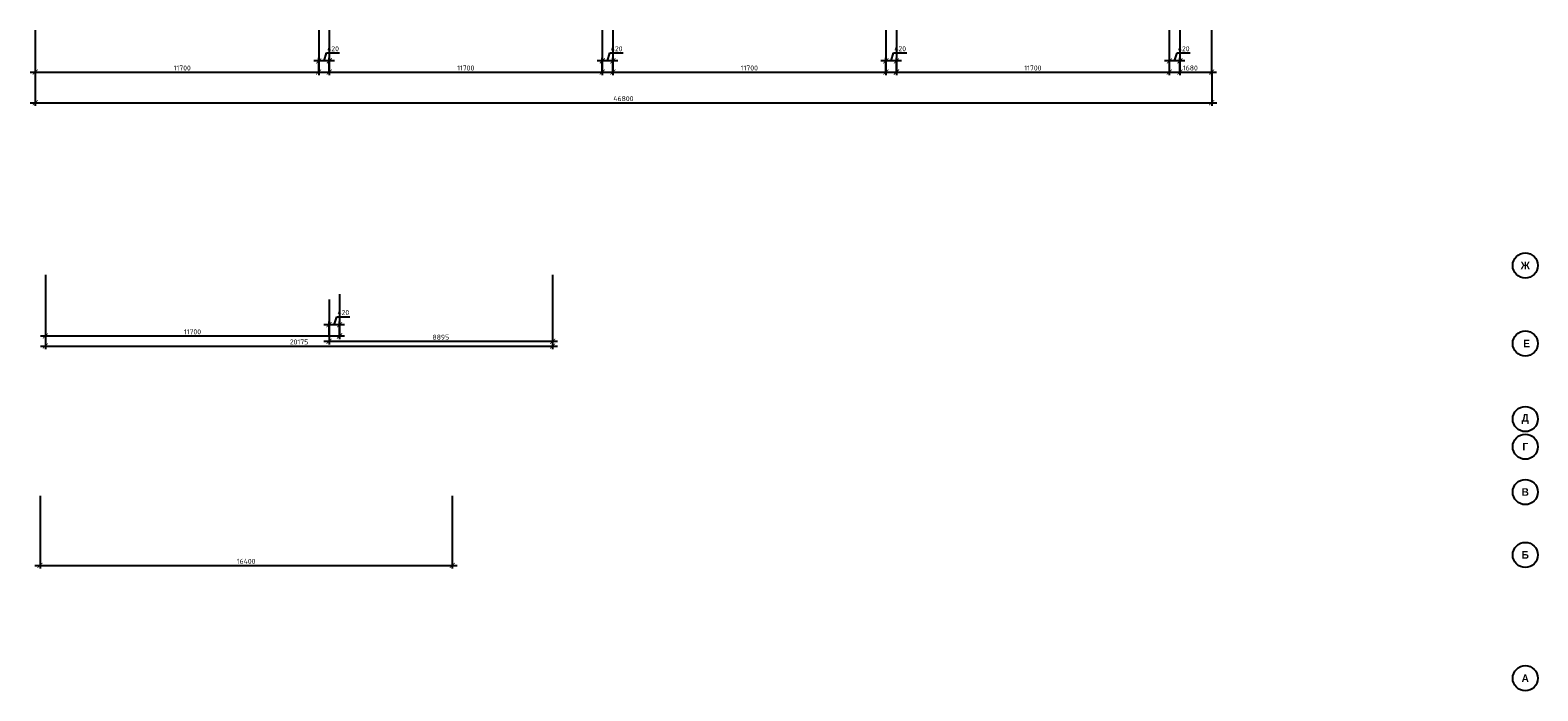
# Model space of a CAD drawing. Header units: millimetres. Extents: x -5898314 to 1055204, y -720802 to 1562611.
# Tile 110 of 256: x -167429 to -107456, y -609888 to -583637. Entities that reach past the tile are written whole.
import ezdxf

# ---------------------------------------------------------------- set-up
doc = ezdxf.new("R2010")
doc.units = ezdxf.units.MM
doc.linetypes.add('______5', pattern=[1100, 800, -100, 100, -100])
for name, color, linetype, lineweight in [('907Сл Осевые', 1, 'Continuous', 0), ('Оси', 40, '______5', 18), ('РАЗМЕРЫ', 1, 'Continuous', 9)]:
    doc.layers.add(name, color=color, linetype=linetype, lineweight=lineweight)
doc.styles.add('Century Gothic', font='GOTHIC.TTF')
doc.styles.add('GOST-2.304_Type-B', font='GOST_Common.ttf')
doc.dimstyles.new('СПДС', dxfattribs={"dimscale": 100, "dimtxt": 2.5, "dimasz": 2, "dimexe": 1.25, "dimexo": 0, "dimtad": 1, "dimdec": 0, "dimrnd": 5, "dimtxsty": 'GOST-2.304_Type-B', "dimblk": 'ARCHTICK', "dimcen": 2.5, "dimdle": 2, "dimclrd": 1, "dimclre": 1, "dimclrt": 1, "dimadec": 0, "dimazin": 2, "dimtfac": 0.75, "dimtdec": 0, "dimtmove": 1, "dimatfit": 3, "dimfxl": 1, "dimtfillclr": 256, "dimtolj": 1, "dimarcsym": 1})

# ---------------------------------------------------------------- blocks, each defined once
blk = doc.blocks.new('NSY101')
at = {"color": 0, "linetype": 'ByBlock', "lineweight": -2}
blk.add_circle((0, 0), 50, dxfattribs=at)
blk = doc.blocks.new('СЛОЖНЫЙ_ОБЪЕКТ_23')
at = {"layer": 'Оси', "color": 16, "linetype": 'Continuous', "lineweight": 25, "transparency": 33554687, "xscale": 9.999999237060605, "yscale": 9.999999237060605, "zscale": 9.999999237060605}
blk.add_blockref('NSY101', (-12319, -19997), dxfattribs=at)
at = {"layer": 'Оси', "color": 16, "linetype": 'Continuous', "lineweight": 25, "transparency": 33554687, "insert": (-12319, -19997), "char_height": 300, "width": 460, "attachment_point": 5, "style": 'Century Gothic'}
blk.add_mtext('\\A1;{\\fCentury Gothic|i0|b1;\\H300.000000;\\W1.000000;\\C16;А}\\P', dxfattribs=at)
blk = doc.blocks.new('СЛОЖНЫЙ_ОБЪЕКТ_24')
at = {"layer": 'Оси', "color": 16, "linetype": 'Continuous', "lineweight": 25, "transparency": 33554687, "xscale": 9.999999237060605, "yscale": 9.999999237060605, "zscale": 9.999999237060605}
blk.add_blockref('NSY101', (-12319, -15097), dxfattribs=at)
at = {"layer": 'Оси', "color": 16, "linetype": 'Continuous', "lineweight": 25, "transparency": 33554687, "insert": (-12319, -15097), "char_height": 300, "width": 390, "attachment_point": 5, "style": 'Century Gothic'}
blk.add_mtext('\\A1;{\\fCentury Gothic|i0|b1;\\H300.000000;\\W1.000000;\\C16;Б}\\P', dxfattribs=at)
blk = doc.blocks.new('СЛОЖНЫЙ_ОБЪЕКТ_25')
at = {"layer": 'Оси', "color": 16, "linetype": 'Continuous', "lineweight": 25, "transparency": 33554687, "xscale": 9.999999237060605, "yscale": 9.999999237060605, "zscale": 9.999999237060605}
blk.add_blockref('NSY101', (-12319, -12597), dxfattribs=at)
at = {"layer": 'Оси', "color": 16, "linetype": 'Continuous', "lineweight": 25, "transparency": 33554687, "insert": (-12319, -12597), "char_height": 300, "width": 390, "attachment_point": 5, "style": 'Century Gothic'}
blk.add_mtext('\\A1;{\\fCentury Gothic|i0|b1;\\H300.000000;\\W1.000000;\\C16;В}\\P', dxfattribs=at)
blk = doc.blocks.new('СЛОЖНЫЙ_ОБЪЕКТ_26')
at = {"layer": 'Оси', "color": 16, "linetype": 'Continuous', "lineweight": 25, "transparency": 33554687, "xscale": 9.999999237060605, "yscale": 9.999999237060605, "zscale": 9.999999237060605}
blk.add_blockref('NSY101', (-12319, -10797), dxfattribs=at)
at = {"layer": 'Оси', "color": 16, "linetype": 'Continuous', "lineweight": 25, "transparency": 33554687, "insert": (-12319, -10797), "char_height": 300, "width": 345, "attachment_point": 5, "style": 'Century Gothic'}
blk.add_mtext('\\A1;{\\fCentury Gothic|i0|b1;\\H300.000000;\\W1.000000;\\C16;Г}\\P', dxfattribs=at)
blk = doc.blocks.new('СЛОЖНЫЙ_ОБЪЕКТ_27')
at = {"layer": 'Оси', "color": 16, "linetype": 'Continuous', "lineweight": 25, "transparency": 33554687, "xscale": 9.999999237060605, "yscale": 9.999999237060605, "zscale": 9.999999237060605}
blk.add_blockref('NSY101', (-12319, -9697), dxfattribs=at)
at = {"layer": 'Оси', "color": 16, "linetype": 'Continuous', "lineweight": 25, "transparency": 33554687, "insert": (-12319, -9697), "char_height": 300, "width": 470, "attachment_point": 5, "style": 'Century Gothic'}
blk.add_mtext('\\A1;{\\fCentury Gothic|i0|b1;\\H300.000000;\\W1.000000;\\C16;Д}\\P', dxfattribs=at)
blk = doc.blocks.new('СЛОЖНЫЙ_ОБЪЕКТ_28')
at = {"layer": 'Оси', "color": 16, "linetype": 'Continuous', "lineweight": 25, "transparency": 33554687, "xscale": 9.999999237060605, "yscale": 9.999999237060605, "zscale": 9.999999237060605}
blk.add_blockref('NSY101', (-12319, -3597), dxfattribs=at)
at = {"layer": 'Оси', "color": 16, "linetype": 'Continuous', "lineweight": 25, "transparency": 33554687, "insert": (-12319, -3597), "char_height": 300, "width": 540, "attachment_point": 5, "style": 'Century Gothic'}
blk.add_mtext('\\A1;{\\fCentury Gothic|i0|b1;\\H300.000000;\\W1.000000;\\C16;Ж}\\P', dxfattribs=at)
blk = doc.blocks.new('СЛОЖНЫЙ_ОБЪЕКТ_62')
at = {"layer": 'Оси', "color": 16, "linetype": 'Continuous', "lineweight": 25, "transparency": 33554687, "xscale": 9.999999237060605, "yscale": 9.999999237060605, "zscale": 9.999999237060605}
blk.add_blockref('NSY101', (-12319, -6697), dxfattribs=at)
at = {"layer": 'Оси', "color": 16, "linetype": 'Continuous', "lineweight": 25, "transparency": 33554687, "insert": (-12319, -6697), "char_height": 300, "width": 480, "attachment_point": 5, "style": 'Century Gothic'}
blk.add_mtext('\\A1;{\\fCentury Gothic|i0|b1;\\H300.000000;\\W1.000000;\\C16; Е}\\P', dxfattribs=at)
blk = doc.blocks.new('оси блок 2')
at = {"layer": 'Оси', "color": 16, "linetype": 'Continuous', "lineweight": 25, "transparency": 33554687}
for name in ['СЛОЖНЫЙ_ОБЪЕКТ_28', 'СЛОЖНЫЙ_ОБЪЕКТ_62', 'СЛОЖНЫЙ_ОБЪЕКТ_27', 'СЛОЖНЫЙ_ОБЪЕКТ_26', 'СЛОЖНЫЙ_ОБЪЕКТ_25', 'СЛОЖНЫЙ_ОБЪЕКТ_24', 'СЛОЖНЫЙ_ОБЪЕКТ_23']:
    blk.add_blockref(name, (-78007.2, -322694.4), dxfattribs=at)
blk = doc.blocks.new('_ArchTick')
at = {"color": 0, "linetype": 'ByBlock', "const_width": 0.15}
blk.add_lwpolyline([(-0.5, -0.5), (0.5, 0.5)], dxfattribs=at)
blk = doc.blocks.new('*D646')
at = {"layer": '907Сл Осевые', "color": 1, "lineweight": -2, "transparency": 16777216}
for p, q in [((-167229, -583637), (-167229, -585427)), ((-155529, -583637), (-155529, -585427)), ((-167429, -585302), (-155329, -585302))]:
    blk.add_line(p, q, dxfattribs=at)
at = {"layer": 'DEFPOINTS', "color": 0, "lineweight": 0, "transparency": 16777216}
for p in [(-167229, -583637), (-155529, -583637), (-155529, -585302)]:
    blk.add_point(p, dxfattribs=at)
at = {"layer": '907Сл Осевые', "color": 1, "lineweight": -2, "transparency": 16777216, "xscale": 200, "yscale": 200, "zscale": 200, "rotation": 180}
blk.add_blockref('_ArchTick', (-167229, -585302), dxfattribs=at)
at = {"layer": '907Сл Осевые', "color": 1, "lineweight": -2, "transparency": 16777216, "xscale": 200, "yscale": 200, "zscale": 200}
blk.add_blockref('_ArchTick', (-155529, -585302), dxfattribs=at)
at = {"layer": '907Сл Осевые', "color": 1, "lineweight": 0, "transparency": 16777216, "insert": (-161379, -585140), "char_height": 200, "attachment_point": 5, "style": 'GOST-2.304_Type-B'}
blk.add_mtext('\\A1;11700', dxfattribs=at)
blk = doc.blocks.new('*D647')
at = {"layer": '907Сл Осевые', "color": 1, "lineweight": -2, "transparency": 16777216}
for p, q in [((-155949, -585302), (-155949, -584731)), ((-155739, -584856), (-155643, -584537)), ((-155643, -584537), (-155118, -584537)), ((-155529, -585302), (-155529, -584731)), ((-155329, -584856), (-156149, -584856))]:
    blk.add_line(p, q, dxfattribs=at)
at = {"layer": 'DEFPOINTS', "color": 0, "lineweight": 0, "transparency": 16777216}
for p in [(-155949, -584856), (-155949, -585302), (-155529, -585302)]:
    blk.add_point(p, dxfattribs=at)
at = {"layer": '907Сл Осевые', "color": 1, "lineweight": -2, "transparency": 16777216, "xscale": 200, "yscale": 200, "zscale": 200, "rotation": 180}
blk.add_blockref('_ArchTick', (-155949, -584856), dxfattribs=at)
at = {"layer": '907Сл Осевые', "color": 1, "lineweight": -2, "transparency": 16777216, "xscale": 200, "yscale": 200, "zscale": 200}
blk.add_blockref('_ArchTick', (-155529, -584856), dxfattribs=at)
at = {"layer": '907Сл Осевые', "color": 1, "lineweight": 0, "transparency": 16777216, "insert": (-155381, -584375), "char_height": 200, "attachment_point": 5, "style": 'GOST-2.304_Type-B'}
blk.add_mtext('\\A1;420', dxfattribs=at)
blk = doc.blocks.new('*D648')
at = {"layer": '907Сл Осевые', "color": 1, "lineweight": -2, "transparency": 16777216}
for p, q in [((-167229, -585302), (-167229, -586645)), ((-120429, -585302), (-120429, -586645)), ((-167429, -586520), (-120229, -586520))]:
    blk.add_line(p, q, dxfattribs=at)
at = {"layer": 'DEFPOINTS', "color": 0, "lineweight": 0, "transparency": 16777216}
for p in [(-167229, -585302), (-120429, -585302), (-120429, -586520)]:
    blk.add_point(p, dxfattribs=at)
at = {"layer": '907Сл Осевые', "color": 1, "lineweight": -2, "transparency": 16777216, "xscale": 200, "yscale": 200, "zscale": 200, "rotation": 180}
blk.add_blockref('_ArchTick', (-167229, -586520), dxfattribs=at)
at = {"layer": '907Сл Осевые', "color": 1, "lineweight": -2, "transparency": 16777216, "xscale": 200, "yscale": 200, "zscale": 200}
blk.add_blockref('_ArchTick', (-120429, -586520), dxfattribs=at)
at = {"layer": '907Сл Осевые', "color": 1, "lineweight": 0, "transparency": 16777216, "insert": (-143829, -586357), "char_height": 200, "attachment_point": 5, "style": 'GOST-2.304_Type-B'}
blk.add_mtext('\\A1;46800', dxfattribs=at)
blk = doc.blocks.new('*D649')
at = {"layer": '907Сл Осевые', "color": 1, "lineweight": -2, "transparency": 16777216}
for p, q in [((-155951, -583637), (-155951, -585427)), ((-144251, -583637), (-144251, -585427)), ((-156151, -585302), (-144051, -585302))]:
    blk.add_line(p, q, dxfattribs=at)
at = {"layer": 'DEFPOINTS', "color": 0, "lineweight": 0, "transparency": 16777216}
for p in [(-155951, -583637), (-144251, -583637), (-144251, -585302)]:
    blk.add_point(p, dxfattribs=at)
at = {"layer": '907Сл Осевые', "color": 1, "lineweight": -2, "transparency": 16777216, "xscale": 200, "yscale": 200, "zscale": 200, "rotation": 180}
blk.add_blockref('_ArchTick', (-155951, -585302), dxfattribs=at)
at = {"layer": '907Сл Осевые', "color": 1, "lineweight": -2, "transparency": 16777216, "xscale": 200, "yscale": 200, "zscale": 200}
blk.add_blockref('_ArchTick', (-144251, -585302), dxfattribs=at)
at = {"layer": '907Сл Осевые', "color": 1, "lineweight": 0, "transparency": 16777216, "insert": (-150101, -585140), "char_height": 200, "attachment_point": 5, "style": 'GOST-2.304_Type-B'}
blk.add_mtext('\\A1;11700', dxfattribs=at)
blk = doc.blocks.new('*D650')
at = {"layer": '907Сл Осевые', "color": 1, "lineweight": -2, "transparency": 16777216}
for p, q in [((-144671, -585302), (-144671, -584731)), ((-144461, -584856), (-144365, -584537)), ((-144365, -584537), (-143840, -584537)), ((-144251, -585302), (-144251, -584731)), ((-144051, -584856), (-144871, -584856))]:
    blk.add_line(p, q, dxfattribs=at)
at = {"layer": 'DEFPOINTS', "color": 0, "lineweight": 0, "transparency": 16777216}
for p in [(-144671, -584856), (-144671, -585302), (-144251, -585302)]:
    blk.add_point(p, dxfattribs=at)
at = {"layer": '907Сл Осевые', "color": 1, "lineweight": -2, "transparency": 16777216, "xscale": 200, "yscale": 200, "zscale": 200, "rotation": 180}
blk.add_blockref('_ArchTick', (-144671, -584856), dxfattribs=at)
at = {"layer": '907Сл Осевые', "color": 1, "lineweight": -2, "transparency": 16777216, "xscale": 200, "yscale": 200, "zscale": 200}
blk.add_blockref('_ArchTick', (-144251, -584856), dxfattribs=at)
at = {"layer": '907Сл Осевые', "color": 1, "lineweight": 0, "transparency": 16777216, "insert": (-144102, -584375), "char_height": 200, "attachment_point": 5, "style": 'GOST-2.304_Type-B'}
blk.add_mtext('\\A1;420', dxfattribs=at)
blk = doc.blocks.new('*D651')
at = {"layer": '907Сл Осевые', "color": 1, "lineweight": -2, "transparency": 16777216}
for p, q in [((-144671, -583637), (-144671, -585427)), ((-132971, -583637), (-132971, -585427)), ((-144871, -585302), (-132771, -585302))]:
    blk.add_line(p, q, dxfattribs=at)
at = {"layer": 'DEFPOINTS', "color": 0, "lineweight": 0, "transparency": 16777216}
for p in [(-144671, -583637), (-132971, -583637), (-132971, -585302)]:
    blk.add_point(p, dxfattribs=at)
at = {"layer": '907Сл Осевые', "color": 1, "lineweight": -2, "transparency": 16777216, "xscale": 200, "yscale": 200, "zscale": 200, "rotation": 180}
blk.add_blockref('_ArchTick', (-144671, -585302), dxfattribs=at)
at = {"layer": '907Сл Осевые', "color": 1, "lineweight": -2, "transparency": 16777216, "xscale": 200, "yscale": 200, "zscale": 200}
blk.add_blockref('_ArchTick', (-132971, -585302), dxfattribs=at)
at = {"layer": '907Сл Осевые', "color": 1, "lineweight": 0, "transparency": 16777216, "insert": (-138821, -585140), "char_height": 200, "attachment_point": 5, "style": 'GOST-2.304_Type-B'}
blk.add_mtext('\\A1;11700', dxfattribs=at)
blk = doc.blocks.new('*D652')
at = {"layer": '907Сл Осевые', "color": 1, "lineweight": -2, "transparency": 16777216}
for p, q in [((-133391, -585302), (-133391, -584731)), ((-133181, -584856), (-133085, -584537)), ((-133085, -584537), (-132560, -584537)), ((-132971, -585302), (-132971, -584731)), ((-132771, -584856), (-133591, -584856))]:
    blk.add_line(p, q, dxfattribs=at)
at = {"layer": 'DEFPOINTS', "color": 0, "lineweight": 0, "transparency": 16777216}
for p in [(-133391, -584856), (-133391, -585302), (-132971, -585302)]:
    blk.add_point(p, dxfattribs=at)
at = {"layer": '907Сл Осевые', "color": 1, "lineweight": -2, "transparency": 16777216, "xscale": 200, "yscale": 200, "zscale": 200, "rotation": 180}
blk.add_blockref('_ArchTick', (-133391, -584856), dxfattribs=at)
at = {"layer": '907Сл Осевые', "color": 1, "lineweight": -2, "transparency": 16777216, "xscale": 200, "yscale": 200, "zscale": 200}
blk.add_blockref('_ArchTick', (-132971, -584856), dxfattribs=at)
at = {"layer": '907Сл Осевые', "color": 1, "lineweight": 0, "transparency": 16777216, "insert": (-132822, -584375), "char_height": 200, "attachment_point": 5, "style": 'GOST-2.304_Type-B'}
blk.add_mtext('\\A1;420', dxfattribs=at)
blk = doc.blocks.new('*D653')
at = {"layer": '907Сл Осевые', "color": 1, "lineweight": -2, "transparency": 16777216}
for p, q in [((-133393, -583637), (-133393, -585427)), ((-121693, -583637), (-121693, -585427)), ((-133593, -585302), (-121493, -585302))]:
    blk.add_line(p, q, dxfattribs=at)
at = {"layer": 'DEFPOINTS', "color": 0, "lineweight": 0, "transparency": 16777216}
for p in [(-133393, -583637), (-121693, -583637), (-121693, -585302)]:
    blk.add_point(p, dxfattribs=at)
at = {"layer": '907Сл Осевые', "color": 1, "lineweight": -2, "transparency": 16777216, "xscale": 200, "yscale": 200, "zscale": 200, "rotation": 180}
blk.add_blockref('_ArchTick', (-133393, -585302), dxfattribs=at)
at = {"layer": '907Сл Осевые', "color": 1, "lineweight": -2, "transparency": 16777216, "xscale": 200, "yscale": 200, "zscale": 200}
blk.add_blockref('_ArchTick', (-121693, -585302), dxfattribs=at)
at = {"layer": '907Сл Осевые', "color": 1, "lineweight": 0, "transparency": 16777216, "insert": (-127543, -585140), "char_height": 200, "attachment_point": 5, "style": 'GOST-2.304_Type-B'}
blk.add_mtext('\\A1;11700', dxfattribs=at)
blk = doc.blocks.new('*D654')
at = {"layer": '907Сл Осевые', "color": 1, "lineweight": -2, "transparency": 16777216}
for p, q in [((-122113, -585302), (-122113, -584731)), ((-121903, -584856), (-121807, -584537)), ((-121807, -584537), (-121282, -584537)), ((-121693, -585302), (-121693, -584731)), ((-121493, -584856), (-122313, -584856))]:
    blk.add_line(p, q, dxfattribs=at)
at = {"layer": 'DEFPOINTS', "color": 0, "lineweight": 0, "transparency": 16777216}
for p in [(-122113, -584856), (-122113, -585302), (-121693, -585302)]:
    blk.add_point(p, dxfattribs=at)
at = {"layer": '907Сл Осевые', "color": 1, "lineweight": -2, "transparency": 16777216, "xscale": 200, "yscale": 200, "zscale": 200, "rotation": 180}
blk.add_blockref('_ArchTick', (-122113, -584856), dxfattribs=at)
at = {"layer": '907Сл Осевые', "color": 1, "lineweight": -2, "transparency": 16777216, "xscale": 200, "yscale": 200, "zscale": 200}
blk.add_blockref('_ArchTick', (-121693, -584856), dxfattribs=at)
at = {"layer": '907Сл Осевые', "color": 1, "lineweight": 0, "transparency": 16777216, "insert": (-121545, -584375), "char_height": 200, "attachment_point": 5, "style": 'GOST-2.304_Type-B'}
blk.add_mtext('\\A1;420', dxfattribs=at)
blk = doc.blocks.new('*D655')
at = {"layer": '907Сл Осевые', "color": 1, "lineweight": -2, "transparency": 16777216}
for p, q in [((-122118, -583637), (-122118, -585427)), ((-120436, -583637), (-120436, -585427)), ((-122318, -585302), (-120236, -585302))]:
    blk.add_line(p, q, dxfattribs=at)
at = {"layer": 'DEFPOINTS', "color": 0, "lineweight": 0, "transparency": 16777216}
for p in [(-122118, -583637), (-120436, -583637), (-120436, -585302)]:
    blk.add_point(p, dxfattribs=at)
at = {"layer": '907Сл Осевые', "color": 1, "lineweight": -2, "transparency": 16777216, "xscale": 200, "yscale": 200, "zscale": 200, "rotation": 180}
blk.add_blockref('_ArchTick', (-122118, -585302), dxfattribs=at)
at = {"layer": '907Сл Осевые', "color": 1, "lineweight": -2, "transparency": 16777216, "xscale": 200, "yscale": 200, "zscale": 200}
blk.add_blockref('_ArchTick', (-120436, -585302), dxfattribs=at)
at = {"layer": '907Сл Осевые', "color": 1, "lineweight": 0, "transparency": 16777216, "insert": (-121277, -585140), "char_height": 200, "attachment_point": 5, "style": 'GOST-2.304_Type-B'}
blk.add_mtext('\\A1;1680', dxfattribs=at)
blk = doc.blocks.new('*D656')
at = {"layer": '907Сл Осевые', "color": 1, "lineweight": -2, "transparency": 16777216}
for p, q in [((-166821, -593354), (-166821, -596312)), ((-146646, -593354), (-146646, -596312)), ((-167021, -596187), (-146446, -596187))]:
    blk.add_line(p, q, dxfattribs=at)
at = {"layer": 'DEFPOINTS', "color": 0, "lineweight": 0, "transparency": 16777216}
for p in [(-166821, -593354), (-146646, -593354), (-146646, -596187)]:
    blk.add_point(p, dxfattribs=at)
at = {"layer": '907Сл Осевые', "color": 1, "lineweight": -2, "transparency": 16777216, "xscale": 200, "yscale": 200, "zscale": 200, "rotation": 180}
blk.add_blockref('_ArchTick', (-166821, -596187), dxfattribs=at)
at = {"layer": '907Сл Осевые', "color": 1, "lineweight": -2, "transparency": 16777216, "xscale": 200, "yscale": 200, "zscale": 200}
blk.add_blockref('_ArchTick', (-146646, -596187), dxfattribs=at)
at = {"layer": '907Сл Осевые', "color": 1, "lineweight": 0, "transparency": 16777216, "insert": (-156733, -596025), "char_height": 200, "attachment_point": 5, "style": 'GOST-2.304_Type-B'}
blk.add_mtext('\\A1;20175', dxfattribs=at)
blk = doc.blocks.new('*D657')
at = {"layer": '907Сл Осевые', "color": 1, "lineweight": -2, "transparency": 16777216}
for p, q in [((-166821, -594121), (-166821, -595911)), ((-155121, -594121), (-155121, -595911)), ((-167021, -595786), (-154921, -595786))]:
    blk.add_line(p, q, dxfattribs=at)
at = {"layer": 'DEFPOINTS', "color": 0, "lineweight": 0, "transparency": 16777216}
for p in [(-166821, -594121), (-155121, -594121), (-155121, -595786)]:
    blk.add_point(p, dxfattribs=at)
at = {"layer": '907Сл Осевые', "color": 1, "lineweight": -2, "transparency": 16777216, "xscale": 200, "yscale": 200, "zscale": 200, "rotation": 180}
blk.add_blockref('_ArchTick', (-166821, -595786), dxfattribs=at)
at = {"layer": '907Сл Осевые', "color": 1, "lineweight": -2, "transparency": 16777216, "xscale": 200, "yscale": 200, "zscale": 200}
blk.add_blockref('_ArchTick', (-155121, -595786), dxfattribs=at)
at = {"layer": '907Сл Осевые', "color": 1, "lineweight": 0, "transparency": 16777216, "insert": (-160971, -595624), "char_height": 200, "attachment_point": 5, "style": 'GOST-2.304_Type-B'}
blk.add_mtext('\\A1;11700', dxfattribs=at)
blk = doc.blocks.new('*D658')
at = {"layer": '907Сл Осевые', "color": 1, "lineweight": -2, "transparency": 16777216}
for p, q in [((-154921, -595340), (-155741, -595340)), ((-155541, -595786), (-155541, -595215)), ((-155331, -595340), (-155235, -595021)), ((-155235, -595021), (-154710, -595021)), ((-155121, -595786), (-155121, -595215))]:
    blk.add_line(p, q, dxfattribs=at)
at = {"layer": 'DEFPOINTS', "color": 0, "lineweight": 0, "transparency": 16777216}
for p in [(-155541, -595340), (-155541, -595786), (-155121, -595786)]:
    blk.add_point(p, dxfattribs=at)
at = {"layer": '907Сл Осевые', "color": 1, "lineweight": -2, "transparency": 16777216, "xscale": 200, "yscale": 200, "zscale": 200, "rotation": 180}
blk.add_blockref('_ArchTick', (-155541, -595340), dxfattribs=at)
at = {"layer": '907Сл Осевые', "color": 1, "lineweight": -2, "transparency": 16777216, "xscale": 200, "yscale": 200, "zscale": 200}
blk.add_blockref('_ArchTick', (-155121, -595340), dxfattribs=at)
at = {"layer": '907Сл Осевые', "color": 1, "lineweight": 0, "transparency": 16777216, "insert": (-154973, -594858), "char_height": 200, "attachment_point": 5, "style": 'GOST-2.304_Type-B'}
blk.add_mtext('\\A1;420', dxfattribs=at)
blk = doc.blocks.new('*D659')
at = {"layer": '907Сл Осевые', "color": 1, "lineweight": -2, "transparency": 16777216}
for p, q in [((-146646, -594281), (-146646, -596124)), ((-155541, -594334), (-155541, -596124)), ((-155741, -595999), (-146446, -595999))]:
    blk.add_line(p, q, dxfattribs=at)
at = {"layer": 'DEFPOINTS', "color": 0, "lineweight": 0, "transparency": 16777216}
for p in [(-146646, -594281), (-155541, -594334), (-146646, -595999)]:
    blk.add_point(p, dxfattribs=at)
at = {"layer": '907Сл Осевые', "color": 1, "lineweight": -2, "transparency": 16777216, "xscale": 200, "yscale": 200, "zscale": 200, "rotation": 180}
blk.add_blockref('_ArchTick', (-155541, -595999), dxfattribs=at)
at = {"layer": '907Сл Осевые', "color": 1, "lineweight": -2, "transparency": 16777216, "xscale": 200, "yscale": 200, "zscale": 200}
blk.add_blockref('_ArchTick', (-146646, -595999), dxfattribs=at)
at = {"layer": '907Сл Осевые', "color": 1, "lineweight": 0, "transparency": 16777216, "insert": (-151094, -595836), "char_height": 200, "attachment_point": 5, "style": 'GOST-2.304_Type-B'}
blk.add_mtext('\\A1;8895', dxfattribs=at)
blk = doc.blocks.new('*D660')
at = {"layer": '907Сл Осевые', "color": 1, "lineweight": -2, "transparency": 16777216}
for p, q in [((-167037, -602146), (-167037, -605030)), ((-150637, -602146), (-150637, -605030)), ((-167237, -604905), (-150437, -604905))]:
    blk.add_line(p, q, dxfattribs=at)
at = {"layer": 'DEFPOINTS', "color": 0, "lineweight": 0, "transparency": 16777216}
for p in [(-167037, -602146), (-150637, -602146), (-150637, -604905)]:
    blk.add_point(p, dxfattribs=at)
at = {"layer": '907Сл Осевые', "color": 1, "lineweight": -2, "transparency": 16777216, "xscale": 200, "yscale": 200, "zscale": 200, "rotation": 180}
blk.add_blockref('_ArchTick', (-167037, -604905), dxfattribs=at)
at = {"layer": '907Сл Осевые', "color": 1, "lineweight": -2, "transparency": 16777216, "xscale": 200, "yscale": 200, "zscale": 200}
blk.add_blockref('_ArchTick', (-150637, -604905), dxfattribs=at)
at = {"layer": '907Сл Осевые', "color": 1, "lineweight": 0, "transparency": 16777216, "insert": (-158837, -604743), "char_height": 200, "attachment_point": 5, "style": 'GOST-2.304_Type-B'}
blk.add_mtext('\\A1;16400', dxfattribs=at)

msp = doc.modelspace()

# ---------------------------------------------------------------- block references
at = {"layer": 'РАЗМЕРЫ'}
msp.add_blockref('оси блок 2', (-17630.56, -266696.6), dxfattribs=at)

# ---------------------------------------------------------------- dimensions: what is measured, and where the dimension line sits
at = {"layer": '907Сл Осевые', "lineweight": 0}
for base, p1, p2, picture, middle in [((-155528.86, -585302.3), (-167228.86, -583637.15), (-155528.86, -583637.15), '*D646', (-161378.86, -585139.8)), ((-144250.5, -585302.3), (-155950.5, -583637.15), (-144250.5, -583637.15), '*D649', (-150100.5, -585139.8)), ((-132970.5, -585302.3), (-144670.5, -583637.15), (-132970.5, -583637.15), '*D651', (-138820.5, -585139.8)), ((-121692.85, -585302.3), (-133392.85, -583637.15), (-121692.85, -583637.15), '*D653', (-127542.85, -585139.8)), ((-120435.64, -585302.3), (-122118.12, -583637.15), (-120435.64, -583637.15), '*D655', (-121276.88, -585139.8)), ((-155948.86, -584855.76), (-155528.86, -585302.3), (-155948.86, -585302.3), '*D647', (-155580.74, -584374.51)), ((-144670.5, -584855.76), (-144250.5, -585302.3), (-144670.5, -585302.3), '*D650', (-144302.38, -584374.51)), ((-133390.5, -584855.76), (-132970.5, -585302.3), (-133390.5, -585302.3), '*D652', (-133022.38, -584374.51)), ((-122112.85, -584855.76), (-121692.85, -585302.3), (-122112.85, -585302.3), '*D654', (-121744.72, -584374.51)), ((-120428.86, -586519.81), (-167228.86, -585302.3), (-120428.86, -585302.3), '*D648', (-143828.86, -586357.31)), ((-146645.97, -596187.28), (-166820.97, -593353.54), (-146645.97, -593353.54), '*D656', (-156733.47, -596024.78)), ((-155120.97, -595786.2), (-166820.97, -594121.05), (-155120.97, -594121.05), '*D657', (-160970.97, -595623.7)), ((-146645.97, -595998.68), (-155541.27, -594333.53), (-146645.97, -594280.92), '*D659', (-151093.62, -595836.18)), ((-155540.97, -595339.66), (-155120.97, -595786.2), (-155540.97, -595786.2), '*D658', (-155172.85, -594858.41)), ((-150636.99, -604905.22), (-167036.99, -602146), (-150636.99, -602146), '*D660', (-158836.99, -604742.72))]:
    dim = msp.add_linear_dim(base=base, p1=p1, p2=p2, dimstyle='СПДС', override={"dimtxt": 2}, dxfattribs=at)
    dim.commit()
    dim.dimension.update_dxf_attribs({"geometry": picture, "text_midpoint": middle})

doc.saveas('drawing.dxf')
